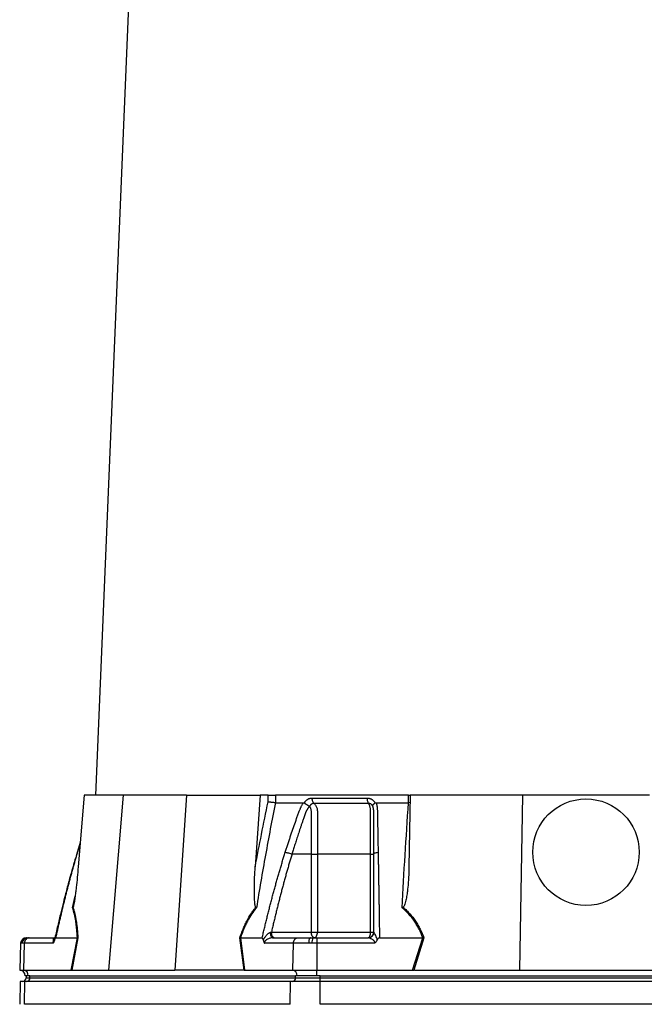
# Model space of a CAD drawing. Header units: millimetres. Extents: x 1183 to 1783, y 540 to 2623.
# Tile 5 of 10: x 1185 to 1514, y 1064 to 1581. Entities that reach past the tile are written whole.
import ezdxf

# ---------------------------------------------------------------- set-up
doc = ezdxf.new("R2010")
doc.units = ezdxf.units.MM

msp = doc.modelspace()

# ---------------------------------------------------------------- linework, layer by layer
at = {"color": 7, "linetype": 'Continuous', "lineweight": 25}
for p, q in [((1260.8, 2026.97), (1224.88, 1173.59)), ((1219.05, 1173.59), (1215.86, 1135.8)), ((1239.54, 1173.59), (1219.05, 1173.59)), ((1239.54, 1173.59), (1231.76, 1081.59)), ((1272.88, 1173.59), (1239.54, 1173.59)), ((1272.88, 1173.59), (1266.71, 1081.59)), ((1272.88, 1173.59), (1311.48, 1173.59)), ((1311.48, 1173.59), (1308.94, 1135.8)), ((1315.83, 1173.59), (1311.48, 1173.59)), ((1315.74, 1170.04), (1315.83, 1173.59)), ((1319.65, 1173.59), (1319.55, 1169.59)), ((1389.58, 1173.59), (1319.65, 1173.59)), ((1389.54, 1169.59), (1389.58, 1173.59)), ((1389.58, 1173.59), (1390.28, 1173.59)), ((1390.46, 1173.59), (1389.8, 1135.8)), ((1449.54, 1173.59), (1390.46, 1173.59)), ((1449.54, 1173.59), (1447.94, 1081.59)), ((1516.23, 1173.59), (1449.54, 1173.59)), ((1334.79, 1169.46), (1334.86, 1169.59)), ((1371.95, 1169.59), (1372.03, 1169.46)), ((1390.39, 1169.65), (1389.54, 1169.59)), ((1216.95, 1148.73), (1215.31, 1143.45)), ((1338.49, 1142.59), (1328.28, 1142.59)), ((1338.49, 1101.59), (1338.49, 1142.59)), ((1341.66, 1142.59), (1341.66, 1101.59)), ((1369.62, 1101.59), (1369.62, 1142.59)), ((1188.58, 1098.59), (1188.84, 1098.59)), ((1188.84, 1098.59), (1189.24, 1098.59)), ((1189.24, 1098.59), (1190.11, 1098.59)), ((1190.11, 1098.59), (1203.57, 1098.59)), ((1204.02, 1098.59), (1215.42, 1098.59)), ((1212.24, 1081.59), (1215.42, 1098.59)), ((1215.67, 1098.62), (1212.48, 1081.59)), ((1303.05, 1081.59), (1300.89, 1098.62)), ((1301.22, 1098.59), (1303.38, 1081.59)), ((1301.23, 1098.59), (1312.62, 1098.59)), ((1317.48, 1101.59), (1338.49, 1101.59)), ((1318.09, 1098.59), (1331.56, 1098.59)), ((1331.56, 1098.59), (1337.97, 1098.59)), ((1337.97, 1098.59), (1339.39, 1098.59)), ((1338.49, 1101.59), (1341.66, 1101.59)), ((1339.39, 1098.59), (1341.43, 1098.59)), ((1341.43, 1098.59), (1341.43, 1095.7)), ((1341.43, 1098.59), (1368.37, 1098.59)), ((1341.66, 1101.59), (1369.62, 1101.59)), ((1369.62, 1101.59), (1371.29, 1101.59)), ((1374.29, 1098.59), (1397.08, 1098.59)), ((1391.74, 1081.59), (1397.09, 1098.59)), ((1397.67, 1098.62), (1392.31, 1081.59)), ((1185.58, 1095.7), (1185.09, 1081.59)), ((1186.42, 1095.7), (1185.91, 1095.7)), ((1187.51, 1095.7), (1186.42, 1095.7)), ((1187.51, 1095.7), (1187.08, 1081.59)), ((1202.54, 1095.7), (1187.51, 1095.7)), ((1328.96, 1095.7), (1313.93, 1095.7)), ((1328.96, 1095.7), (1328.53, 1081.59)), ((1337.06, 1095.7), (1328.96, 1095.7)), ((1338.86, 1095.7), (1337.06, 1095.7)), ((1341.43, 1095.7), (1338.86, 1095.7)), ((1371.5, 1095.7), (1341.43, 1095.7)), ((1341.43, 1095.7), (1341.43, 1081.59)), ((1185.09, 1081.59), (1187.08, 1081.59)), ((1187.08, 1081.59), (1212.24, 1081.59)), ((1189.59, 1078.59), (1187.98, 1078.59)), ((1188.45, 1078.59), (1188.45, 1077.59)), ((1190.46, 1078.59), (1189.59, 1078.59)), ((1190.46, 1078.59), (1330.17, 1078.59)), ((1190.46, 1077.59), (1190.46, 1078.59)), ((1190.46, 1077.59), (1330.17, 1077.59)), ((1212.59, 1081.59), (1231.76, 1081.59)), ((1231.76, 1081.59), (1266.71, 1081.59)), ((1302.85, 1081.59), (1266.71, 1081.59)), ((1303.38, 1081.59), (1328.53, 1081.59)), ((1328.53, 1081.59), (1341.43, 1081.59)), ((1330.17, 1077.59), (1330.17, 1078.59)), ((1331.04, 1078.59), (1330.17, 1078.59)), ((1330.17, 1077.59), (1343.16, 1077.59)), ((1341.43, 1078.59), (1331.04, 1078.59)), ((1341.43, 1078.59), (1341.43, 1081.59)), ((1341.43, 1081.59), (1391.74, 1081.59)), ((1343.16, 1078.59), (1341.43, 1078.59)), ((1343.16, 1078.59), (1622.6, 1078.59)), ((1343.16, 1077.59), (1343.16, 1078.59)), ((1343.16, 1075.59), (1343.16, 1077.59)), ((1343.16, 1077.59), (1622.6, 1077.59)), ((1392.62, 1081.59), (1447.94, 1081.59)), ((1447.94, 1081.59), (1517.83, 1081.59)), ((1185.39, 1075.59), (1185.18, 1063.58)), ((1187.81, 1075.59), (1185.39, 1075.59)), ((1187.63, 1063.59), (1187.81, 1075.59)), ((1327.53, 1075.59), (1187.81, 1075.59)), ((1327.35, 1063.59), (1327.53, 1075.59)), ((1343.16, 1075.59), (1327.53, 1075.59)), ((1343.16, 1063.59), (1343.16, 1075.59)), ((1622.6, 1075.59), (1343.16, 1075.59)), ((1327.35, 1063.59), (1187.63, 1063.59)), ((1622.6, 1063.59), (1343.16, 1063.59))]:
    msp.add_line(p, q, dxfattribs=at)
at = {"color": 8, "linetype": 'Continuous', "lineweight": 25}
for p, q in [((1216.91, 1148.26), (1215.44, 1143.55)), ((1215.32, 1143.44), (1215.44, 1143.55)), ((1212.88, 1114.35), (1214.24, 1120.47)), ((1185.91, 1095.7), (1185.58, 1095.7)), ((1188.45, 1077.59), (1190.46, 1077.59))]:
    msp.add_line(p, q, dxfattribs=at)
at = {"color": 7, "linetype": 'Continuous', "lineweight": 25, "flags": 128}
for points in [[(1318.09, 1098.59), (1317.88, 1098.65), (1317.69, 1098.81), (1317.5, 1099.07), (1317.34, 1099.43), (1317.21, 1099.86), (1317.1, 1100.36), (1317.04, 1100.9), (1317.01, 1101.47)], [(1337.97, 1098.59), (1337.8, 1098.54), (1337.63, 1098.37), (1337.47, 1098.11), (1337.34, 1097.75), (1337.22, 1097.31), (1337.14, 1096.81), (1337.08, 1096.27), (1337.06, 1095.7)], [(1339.99, 1098.59), (1339.7, 1098.65), (1339.42, 1098.82), (1339.16, 1099.1), (1338.93, 1099.47), (1338.75, 1099.93), (1338.61, 1100.44), (1338.52, 1101.01), (1338.49, 1101.59)], [(1339.99, 1098.59), (1340.32, 1098.65), (1340.63, 1098.82), (1340.92, 1099.1), (1341.17, 1099.47), (1341.38, 1099.93), (1341.53, 1100.44), (1341.62, 1101.01), (1341.66, 1101.59)], [(1368.29, 1098.59), (1368.55, 1098.65), (1368.8, 1098.82), (1369.03, 1099.1), (1369.23, 1099.47), (1369.4, 1099.93), (1369.52, 1100.44), (1369.6, 1101.01), (1369.62, 1101.59)]]:
    msp.add_lwpolyline(points, dxfattribs=at)
at = {"color": 7, "linetype": 'Continuous', "lineweight": 25}
msp.add_circle((1482.88, 1143.59), 28, dxfattribs=at)
for centre, radius, start, end in [((1188.58, 1095.59), 3, 90, 178), ((1188.87, 1095.63), 2.96, 90.6444, 178.6904), ((1189.33, 1095.69), 2.91, 91.7006, 179.756), ((1343.26, 1096.38), 4.46, 150.2283, 188.7898), ((1368.35, 1101.57), 2.98, 270.3276, 358.0291), ((1184.98, 1078.59), 3, 0, 88), ((1186.45, 1077.59), 2, 270, 0), ((1186.76, 1078.77), 2.84, 356.3893, 83.4229), ((1188.58, 1077.47), 1.88, 274.4019, 3.8113), ((1328.3, 1077.47), 1.88, 274.4019, 3.8113), ((1328.21, 1078.77), 2.84, 356.3893, 83.4229)]:
    msp.add_arc(centre, radius, start, end, dxfattribs=at)
for centre, major_axis, ratio, start_param, end_param in [((1211.82, 1078.59), (5.92, 0.52), 0.499165, 1.397246, 1.415452), ((1303.61, 1078.59), (11.1, -0.22), 0.269565, 1.627237, 1.645443), ((1391.09, 1078.59), (17.02, 0.28), 0.175535, 1.477584, 1.49579)]:
    msp.add_ellipse(centre, major_axis=major_axis, ratio=ratio, start_param=start_param, end_param=end_param, dxfattribs=at)
for points, knots in [([(1315.83, 1173.59), (1316.1, 1173.59), (1316.4, 1173.59), (1317.05, 1173.59), (1317.39, 1173.59), (1317.91, 1173.59), (1318.08, 1173.59), (1318.42, 1173.59), (1318.59, 1173.59), (1319.08, 1173.59), (1319.38, 1173.59), (1319.65, 1173.59)], [0, 0, 0, 0, 0.25, 0.25, 0.5, 0.5, 0.625, 0.625, 0.75, 0.75, 1, 1, 1, 1]), ([(1334.86, 1169.59), (1334.9, 1169.66), (1334.98, 1169.79), (1335.1, 1169.99), (1335.23, 1170.17), (1335.37, 1170.35), (1335.51, 1170.52), (1335.66, 1170.68), (1335.81, 1170.83), (1335.97, 1170.97), (1336.14, 1171.11), (1336.31, 1171.24), (1336.49, 1171.36), (1336.67, 1171.47), (1336.91, 1171.61), (1337.22, 1171.76), (1337.6, 1171.9), (1337.99, 1171.99), (1338.39, 1172.05), (1338.65, 1172.06), (1338.79, 1172.06)], [0, 0, 0, 0, 0.0442489, 0.088103, 0.1316437, 0.1749545, 0.21812, 0.2612256, 0.3043574, 0.347601, 0.3910414, 0.4347626, 0.4788469, 0.5233746, 0.5684236, 0.6548026, 0.7405374, 0.8262412, 0.9125282, 1, 1, 1, 1]), ([(1338.79, 1172.06), (1338.78, 1171.78), (1338.8, 1171.49), (1338.88, 1170.9), (1338.95, 1170.61), (1339.14, 1170.09), (1339.25, 1169.86), (1339.51, 1169.47), (1339.65, 1169.31), (1339.79, 1169.2)], [0, 0, 0, 0, 0.25, 0.25, 0.5, 0.5, 0.75, 0.75, 1, 1, 1, 1]), ([(1367.77, 1172.06), (1367.76, 1171.78), (1367.78, 1171.49), (1367.84, 1170.9), (1367.9, 1170.61), (1368.05, 1170.09), (1368.14, 1169.86), (1368.34, 1169.47), (1368.46, 1169.31), (1368.57, 1169.2)], [0, 0, 0, 0, 0.25, 0.25, 0.5, 0.5, 0.75, 0.75, 1, 1, 1, 1]), ([(1367.77, 1172.06), (1367.84, 1172.06), (1367.99, 1172.06), (1368.2, 1172.05), (1368.41, 1172.02), (1368.62, 1171.99), (1368.83, 1171.94), (1369.04, 1171.89), (1369.24, 1171.83), (1369.44, 1171.75), (1369.64, 1171.67), (1369.9, 1171.55), (1370.21, 1171.38), (1370.56, 1171.15), (1370.88, 1170.9), (1371.18, 1170.61), (1371.46, 1170.3), (1371.72, 1169.96), (1371.87, 1169.72), (1371.95, 1169.59)], [0, 0, 0, 0, 0.043919, 0.087472, 0.13073, 0.173768, 0.216664, 0.259492, 0.30233, 0.345255, 0.388344, 0.431671, 0.51489, 0.596546, 0.677156, 0.757259, 0.837405, 0.91814, 1, 1, 1, 1]), ([(1319.56, 1169.59), (1317.73, 1160.44), (1316, 1151.26), (1312.68, 1132.85), (1311.11, 1123.61), (1309.6, 1114.35)], [0, 0, 0, 0, 0.5, 0.5, 1, 1, 1, 1]), ([(1319.55, 1169.59), (1319.27, 1169.6), (1318.97, 1169.62), (1318.32, 1169.68), (1317.98, 1169.71), (1317.46, 1169.77), (1317.29, 1169.79), (1316.95, 1169.84), (1316.78, 1169.86), (1316.46, 1169.91), (1316.31, 1169.94), (1316.01, 1169.99), (1315.87, 1170.02), (1315.74, 1170.04)], [0, 0, 0, 0, 0.25, 0.25, 0.5, 0.5, 0.625, 0.625, 0.75, 0.75, 0.875, 0.875, 1, 1, 1, 1]), ([(1324.75, 1143.55), (1324.97, 1144.24), (1325.4, 1145.61), (1326.06, 1147.66), (1326.73, 1149.7), (1327.4, 1151.72), (1328.29, 1154.34), (1329.39, 1157.54), (1330.51, 1160.7), (1331.42, 1163.21), (1331.97, 1164.7), (1332.37, 1165.76), (1332.61, 1166.36), (1332.82, 1166.87), (1333.06, 1167.38), (1333.32, 1167.91), (1333.64, 1168.48), (1333.99, 1169.04), (1334.24, 1169.41), (1334.36, 1169.59)], [0, 0, 0, 0, 0.0777766, 0.1551997, 0.2322716, 0.3089948, 0.3853718, 0.5305262, 0.6744738, 0.7474235, 0.8196146, 0.8463831, 0.8697605, 0.889755, 0.9063828, 0.929523, 0.9527995, 0.9762724, 1, 1, 1, 1]), ([(1337.42, 1167.57), (1337.36, 1167.5), (1337.23, 1167.36), (1337.05, 1167.14), (1336.87, 1166.92), (1336.7, 1166.7), (1336.55, 1166.48), (1336.4, 1166.26), (1336.26, 1166.04), (1336.12, 1165.83), (1336, 1165.61), (1335.88, 1165.4), (1335.78, 1165.19), (1335.68, 1164.99), (1335.57, 1164.74), (1335.45, 1164.45), (1335.32, 1164.12), (1335.2, 1163.78), (1335.08, 1163.45), (1335, 1163.17), (1334.92, 1162.93), (1334.83, 1162.7), (1334.72, 1162.39), (1334.59, 1162), (1334.29, 1161.17), (1333.87, 1159.92), (1333.32, 1158.32), (1332.8, 1156.78), (1332.13, 1154.79), (1331.35, 1152.41), (1330.46, 1149.67), (1329.66, 1147.13), (1328.94, 1144.79), (1328.49, 1143.3), (1328.28, 1142.59)], [0, 0, 0, 0, 0.010662, 0.021198, 0.031594, 0.041839, 0.051919, 0.061821, 0.071533, 0.08104, 0.09033, 0.099392, 0.108213, 0.116783, 0.125091, 0.138719, 0.152205, 0.165558, 0.178786, 0.1919, 0.198167, 0.207477, 0.219813, 0.235151, 0.25346, 0.319418, 0.382864, 0.443812, 0.502275, 0.618272, 0.726011, 0.825493, 0.916782, 1, 1, 1, 1]), ([(1334.36, 1169.59), (1334.39, 1169.59), (1334.46, 1169.59), (1334.55, 1169.57), (1334.63, 1169.55), (1334.71, 1169.51), (1334.76, 1169.47), (1334.79, 1169.46)], [0, 0, 0, 0, 0.212576, 0.416535, 0.614103, 0.807726, 1, 1, 1, 1]), ([(1334.79, 1169.46), (1334.83, 1169.43), (1334.9, 1169.37), (1335.03, 1169.28), (1335.15, 1169.2), (1335.27, 1169.11), (1335.4, 1169.03), (1335.52, 1168.94), (1335.64, 1168.87), (1335.76, 1168.79), (1335.94, 1168.67), (1336.18, 1168.53), (1336.47, 1168.36), (1336.72, 1168.21), (1336.95, 1168.09), (1337.13, 1167.99), (1337.28, 1167.9), (1337.4, 1167.83), (1337.48, 1167.76), (1337.52, 1167.71), (1337.54, 1167.69)], [0, 0, 0, 0, 0.0486522, 0.0964893, 0.1433903, 0.189242, 0.2339407, 0.2773919, 0.3195116, 0.3602249, 0.3994652, 0.5061737, 0.6030824, 0.689684, 0.7658152, 0.8315822, 0.8872965, 0.9334411, 0.9706863, 1, 1, 1, 1]), ([(1339.79, 1169.2), (1339.74, 1169.2), (1339.65, 1169.21), (1339.5, 1169.19), (1339.36, 1169.17), (1339.22, 1169.14), (1339.07, 1169.1), (1338.94, 1169.06), (1338.8, 1169), (1338.6, 1168.89), (1338.35, 1168.73), (1338.09, 1168.49), (1337.89, 1168.25), (1337.74, 1168.04), (1337.63, 1167.85), (1337.58, 1167.73), (1337.56, 1167.68)], [0, 0, 0, 0, 0.053313, 0.106595, 0.159871, 0.213166, 0.266505, 0.319913, 0.373415, 0.427036, 0.56447, 0.685213, 0.789238, 0.876442, 0.946711, 1, 1, 1, 1]), ([(1338.49, 1142.59), (1338.49, 1146.82), (1338.49, 1151.05), (1338.49, 1157.4), (1338.49, 1160.04), (1338.49, 1162.95), (1338.49, 1163.87), (1338.49, 1164.27), (1338.49, 1164.53), (1338.49, 1164.66), (1338.49, 1165.06), (1338.47, 1165.32), (1338.4, 1165.84), (1338.34, 1166.08), (1338.2, 1166.56), (1338.11, 1166.78), (1337.93, 1167.08), (1337.87, 1167.18), (1337.73, 1167.35), (1337.65, 1167.43), (1337.56, 1167.49)], [0, 0, 0, 0, 0.5, 0.5, 0.75, 0.8125, 0.84375, 0.859375, 0.859375, 0.875, 0.875, 0.90625, 0.90625, 0.9375, 0.9375, 0.96875, 0.96875, 0.984375, 0.984375, 1, 1, 1, 1]), ([(1368.57, 1169.2), (1367.42, 1169.2), (1364.96, 1169.2), (1361.43, 1169.2), (1357.72, 1169.2), (1355.22, 1169.2), (1352.62, 1169.2), (1350.14, 1169.2), (1346.54, 1169.2), (1343.17, 1169.2), (1340.87, 1169.2), (1339.79, 1169.2)], [0.7589111, 0.7589111, 0.7589111, 0.7589111, 0.7820302, 0.8131687, 0.8443073, 0.8754458, 0.8754458, 0.9065844, 0.9377229, 0.9688615, 0.9919807, 0.9919807, 0.9919807, 0.9919807]), ([(1339.79, 1169.2), (1339.97, 1169.09), (1340.13, 1168.95), (1340.44, 1168.64), (1340.58, 1168.46), (1340.85, 1168.06), (1340.97, 1167.84), (1341.18, 1167.38), (1341.27, 1167.14), (1341.43, 1166.62), (1341.49, 1166.35), (1341.59, 1165.79), (1341.62, 1165.51), (1341.65, 1165.08), (1341.65, 1164.94), (1341.65, 1164.65), (1341.65, 1164.5), (1341.65, 1164.07), (1341.65, 1161.45), (1341.65, 1158.84), (1341.65, 1151.88), (1341.65, 1147.24), (1341.66, 1142.59)], [0, 0, 0, 0, 0.03125, 0.03125, 0.0625, 0.0625, 0.09375, 0.09375, 0.125, 0.125, 0.15625, 0.15625, 0.1875, 0.1875, 0.203125, 0.203125, 0.21875, 0.21875, 0.25, 0.5, 0.5, 1, 1, 1, 1]), ([(1370.79, 1167.69), (1370.77, 1167.72), (1370.74, 1167.8), (1370.67, 1167.93), (1370.58, 1168.08), (1370.47, 1168.25), (1370.33, 1168.42), (1370.16, 1168.6), (1369.95, 1168.78), (1369.7, 1168.93), (1369.43, 1169.06), (1369.15, 1169.15), (1368.86, 1169.2), (1368.67, 1169.2), (1368.57, 1169.2)], [0, 0, 0, 0, 0.038504, 0.086514, 0.144034, 0.211029, 0.287449, 0.37325, 0.468405, 0.572922, 0.680036, 0.786786, 0.893373, 1, 1, 1, 1]), ([(1369.62, 1142.59), (1369.62, 1147.24), (1369.62, 1151.88), (1369.62, 1158.84), (1369.62, 1161.45), (1369.62, 1164.07), (1369.62, 1164.5), (1369.62, 1164.65), (1369.62, 1164.94), (1369.62, 1165.08), (1369.6, 1165.51), (1369.58, 1165.79), (1369.52, 1166.35), (1369.48, 1166.62), (1369.39, 1167.14), (1369.33, 1167.38), (1369.21, 1167.84), (1369.14, 1168.06), (1368.99, 1168.46), (1368.91, 1168.64), (1368.74, 1168.95), (1368.66, 1169.09), (1368.57, 1169.2)], [0, 0, 0, 0, 0.5, 0.5, 0.75, 0.78125, 0.78125, 0.796875, 0.796875, 0.8125, 0.8125, 0.84375, 0.84375, 0.875, 0.875, 0.90625, 0.90625, 0.9375, 0.9375, 0.96875, 0.96875, 1, 1, 1, 1]), ([(1370.79, 1167.69), (1370.78, 1167.71), (1370.77, 1167.73), (1370.76, 1167.77), (1370.75, 1167.82), (1370.74, 1167.86), (1370.74, 1167.91), (1370.73, 1167.96), (1370.74, 1168.02), (1370.75, 1168.09), (1370.77, 1168.16), (1370.81, 1168.24), (1370.85, 1168.33), (1370.92, 1168.43), (1370.99, 1168.54), (1371.09, 1168.67), (1371.22, 1168.81), (1371.38, 1168.96), (1371.57, 1169.12), (1371.78, 1169.29), (1371.95, 1169.4), (1372.03, 1169.46)], [0, 0, 0, 0, 0.017248, 0.037456, 0.060913, 0.087838, 0.118407, 0.152763, 0.191026, 0.233291, 0.279627, 0.330072, 0.384627, 0.443251, 0.505852, 0.572276, 0.648655, 0.730209, 0.816408, 0.906598, 1, 1, 1, 1]), ([(1371.29, 1142.59), (1371.29, 1143.82), (1371.29, 1146.45), (1371.29, 1150.68), (1371.29, 1154.17), (1371.29, 1156.77), (1371.29, 1158.31), (1371.29, 1159.92), (1371.29, 1161.18), (1371.29, 1162.09), (1371.29, 1162.63), (1371.29, 1163.16), (1371.29, 1163.7), (1371.29, 1164.23), (1371.29, 1164.66), (1371.28, 1164.99), (1371.28, 1165.22), (1371.26, 1165.45), (1371.24, 1165.7), (1371.21, 1165.95), (1371.17, 1166.21), (1371.13, 1166.48), (1371.07, 1166.75), (1371, 1167.02), (1370.93, 1167.3), (1370.87, 1167.48), (1370.83, 1167.57)], [0, 0, 0, 0, 0.143085, 0.308796, 0.497427, 0.555835, 0.616742, 0.680167, 0.746121, 0.767405, 0.788723, 0.810074, 0.831456, 0.852865, 0.874301, 0.883002, 0.892336, 0.902282, 0.912815, 0.923904, 0.935514, 0.947608, 0.960145, 0.973084, 0.986383, 1, 1, 1, 1]), ([(1372.03, 1169.46), (1372.05, 1169.47), (1372.1, 1169.5), (1372.17, 1169.53), (1372.25, 1169.56), (1372.33, 1169.58), (1372.41, 1169.59), (1372.47, 1169.59), (1372.5, 1169.59)], [0, 0, 0, 0, 0.160202, 0.321039, 0.484027, 0.650625, 0.822199, 1, 1, 1, 1]), ([(1372.5, 1169.59), (1372.54, 1169.49), (1372.61, 1169.28), (1372.7, 1168.97), (1372.79, 1168.65), (1372.87, 1168.33), (1372.94, 1168.01), (1373, 1167.69), (1373.05, 1167.36), (1373.09, 1167.04), (1373.13, 1166.62), (1373.16, 1166.03), (1373.18, 1165.18), (1373.2, 1164.12), (1373.22, 1162.91), (1373.26, 1160.9), (1373.31, 1158.07), (1373.38, 1154.47), (1373.44, 1150.86), (1373.51, 1147.22), (1373.55, 1144.78), (1373.57, 1143.55)], [0, 0, 0, 0, 0.013423, 0.026738, 0.039956, 0.053088, 0.066144, 0.079134, 0.09207, 0.104963, 0.117824, 0.141662, 0.172831, 0.217057, 0.263491, 0.312127, 0.449156, 0.58733, 0.723761, 0.861313, 1, 1, 1, 1]), ([(1386.17, 1114.35), (1386.68, 1123.61), (1387.21, 1132.85), (1388.33, 1151.26), (1388.92, 1160.44), (1389.53, 1169.59)], [0, 0, 0, 0, 0.5, 0.5, 1, 1, 1, 1]), ([(1215.31, 1143.45), (1214.79, 1141.72), (1213.85, 1138.58), (1212.64, 1134.36), (1211.74, 1131.12), (1211.1, 1128.81), (1210.59, 1126.93), (1209.99, 1124.68), (1209.13, 1121.4), (1207.97, 1116.9), (1206.58, 1111.25), (1205.02, 1104.71), (1203.96, 1100.04), (1203.42, 1097.63)], [0, 0, 0, 0, 0.114972, 0.208015, 0.279155, 0.328402, 0.359854, 0.402611, 0.476353, 0.574573, 0.69727, 0.844439, 1, 1, 1, 1]), ([(1215.44, 1143.55), (1215.24, 1142.88), (1214.85, 1141.54), (1214.26, 1139.52), (1213.68, 1137.48), (1213.1, 1135.43), (1212.53, 1133.37), (1211.96, 1131.29), (1211.4, 1129.21), (1210.84, 1127.1), (1210.28, 1124.99), (1209.74, 1122.86), (1209.19, 1120.72), (1208.66, 1118.57), (1208.12, 1116.4), (1207.59, 1114.22), (1207.07, 1112.02), (1206.55, 1109.82), (1206.04, 1107.6), (1205.53, 1105.37), (1205.02, 1103.12), (1204.52, 1100.86), (1204.19, 1099.35), (1204.02, 1098.59)], [0, 0, 0, 0, 0.045336, 0.090894, 0.136674, 0.182678, 0.228907, 0.275362, 0.322044, 0.368954, 0.416093, 0.463462, 0.511063, 0.558896, 0.606962, 0.655262, 0.703798, 0.752569, 0.801578, 0.850824, 0.900309, 0.950034, 1, 1, 1, 1]), ([(1312.62, 1098.59), (1312.81, 1099.43), (1313.2, 1101.1), (1313.79, 1103.59), (1314.39, 1106.07), (1314.99, 1108.53), (1315.6, 1110.98), (1316.21, 1113.41), (1316.83, 1115.82), (1317.46, 1118.22), (1318.09, 1120.61), (1318.73, 1122.97), (1319.37, 1125.32), (1320.02, 1127.66), (1320.68, 1129.98), (1321.34, 1132.28), (1322.01, 1134.56), (1322.69, 1136.83), (1323.37, 1139.09), (1324.05, 1141.33), (1324.52, 1142.81), (1324.75, 1143.55)], [0, 0, 0, 0, 0.055211, 0.110128, 0.164753, 0.219086, 0.273129, 0.326884, 0.38035, 0.43353, 0.486425, 0.539036, 0.591365, 0.643413, 0.695181, 0.746671, 0.797884, 0.848822, 0.899487, 0.949879, 1, 1, 1, 1]), ([(1328.28, 1142.59), (1328.06, 1141.88), (1327.63, 1140.46), (1327, 1138.31), (1326.37, 1136.14), (1325.74, 1133.96), (1325.12, 1131.76), (1324.51, 1129.54), (1323.9, 1127.3), (1323.29, 1125.05), (1322.69, 1122.78), (1322.09, 1120.5), (1321.5, 1118.19), (1320.91, 1115.87), (1320.33, 1113.54), (1319.75, 1111.18), (1319.17, 1108.81), (1318.61, 1106.42), (1318.04, 1104.01), (1317.67, 1102.4), (1317.48, 1101.59)], [0, 0, 0, 0, 0.0526354, 0.1056085, 0.1589205, 0.2125726, 0.2665659, 0.3209015, 0.3755805, 0.4306039, 0.4859727, 0.541688, 0.5977508, 0.6541621, 0.7109228, 0.7680338, 0.8254962, 0.8833107, 0.9414784, 1, 1, 1, 1]), ([(1324.75, 1143.55), (1324.96, 1143.53), (1325.22, 1143.49), (1325.79, 1143.37), (1326.11, 1143.29), (1326.77, 1143.11), (1327.11, 1143.01), (1327.73, 1142.8), (1328.02, 1142.69), (1328.28, 1142.59)], [0, 0, 0, 0, 0.25, 0.25, 0.5, 0.5, 0.75, 0.75, 1, 1, 1, 1]), ([(1338.49, 1142.59), (1338.98, 1142.59), (1339.53, 1142.59), (1340.64, 1142.59), (1341.19, 1142.59), (1341.66, 1142.59)], [0, 0, 0, 0, 0.5, 0.5, 1, 1, 1, 1]), ([(1369.62, 1142.59), (1370.12, 1142.59), (1370.55, 1142.59), (1371.13, 1142.59), (1371.29, 1142.59), (1371.29, 1142.59)], [0, 0, 0, 0, 0.5, 0.5, 1, 1, 1, 1]), ([(1371.29, 1142.59), (1371.29, 1142.69), (1371.34, 1142.8), (1371.55, 1143.01), (1371.72, 1143.11), (1372.14, 1143.29), (1372.4, 1143.37), (1372.97, 1143.49), (1373.27, 1143.53), (1373.57, 1143.55)], [0, 0, 0, 0, 0.25, 0.25, 0.5, 0.5, 0.75, 0.75, 1, 1, 1, 1]), ([(1371.29, 1101.59), (1371.29, 1102.45), (1371.29, 1104.15), (1371.29, 1106.7), (1371.29, 1109.23), (1371.29, 1111.74), (1371.29, 1114.22), (1371.29, 1116.69), (1371.29, 1119.14), (1371.29, 1121.57), (1371.29, 1123.99), (1371.29, 1126.38), (1371.29, 1128.75), (1371.29, 1131.11), (1371.29, 1133.44), (1371.29, 1135.76), (1371.29, 1138.05), (1371.29, 1140.33), (1371.29, 1141.84), (1371.29, 1142.59)], [0, 0, 0, 0, 0.061953, 0.123509, 0.18467, 0.245435, 0.305808, 0.365787, 0.425376, 0.484574, 0.543383, 0.601804, 0.659839, 0.717488, 0.774754, 0.831636, 0.888137, 0.944258, 1, 1, 1, 1]), ([(1373.57, 1143.55), (1373.59, 1142.88), (1373.61, 1141.54), (1373.64, 1139.52), (1373.68, 1137.48), (1373.71, 1135.43), (1373.75, 1133.37), (1373.78, 1131.29), (1373.82, 1129.21), (1373.85, 1127.1), (1373.89, 1124.99), (1373.92, 1122.86), (1373.96, 1120.72), (1373.99, 1118.57), (1374.03, 1116.4), (1374.06, 1114.22), (1374.09, 1112.02), (1374.13, 1109.82), (1374.16, 1107.6), (1374.19, 1105.37), (1374.23, 1103.12), (1374.26, 1100.86), (1374.28, 1099.35), (1374.29, 1098.59)], [0, 0, 0, 0, 0.045336, 0.090894, 0.136674, 0.182678, 0.228907, 0.275362, 0.322044, 0.368954, 0.416093, 0.463462, 0.511063, 0.558896, 0.606962, 0.655262, 0.703798, 0.752569, 0.801578, 0.850824, 0.900309, 0.950034, 1, 1, 1, 1]), ([(1215.86, 1135.8), (1215.71, 1134), (1215.54, 1132.19), (1215.19, 1128.59), (1215, 1126.79), (1214.69, 1124.09), (1214.59, 1123.2), (1214.36, 1121.41), (1214.25, 1120.51), (1214.06, 1119.18), (1213.99, 1118.74), (1213.86, 1117.85), (1213.79, 1117.41), (1213.63, 1116.54), (1213.55, 1116.11), (1213.41, 1115.48), (1213.36, 1115.27), (1213.28, 1114.99), (1213.25, 1114.89), (1213.19, 1114.72), (1213.15, 1114.64), (1213.11, 1114.59)], [0, 0, 0, 0, 0.25, 0.25, 0.5, 0.5, 0.625, 0.625, 0.75, 0.75, 0.8125, 0.8125, 0.875, 0.875, 0.9375, 0.9375, 0.96875, 0.96875, 0.984375, 0.984375, 1, 1, 1, 1]), ([(1309.33, 1114.59), (1309.26, 1114.64), (1309.21, 1114.72), (1309.13, 1114.89), (1309.09, 1114.99), (1309, 1115.28), (1308.96, 1115.49), (1308.84, 1116.12), (1308.78, 1116.55), (1308.69, 1117.42), (1308.66, 1117.86), (1308.6, 1118.75), (1308.58, 1119.19), (1308.53, 1120.53), (1308.51, 1121.42), (1308.49, 1123.21), (1308.49, 1124.1), (1308.53, 1126.79), (1308.58, 1128.59), (1308.72, 1132.19), (1308.82, 1134), (1308.94, 1135.8)], [0, 0, 0, 0, 0.015625, 0.015625, 0.03125, 0.03125, 0.0625, 0.0625, 0.125, 0.125, 0.1875, 0.1875, 0.25, 0.25, 0.375, 0.375, 0.5, 0.5, 0.75, 0.75, 1, 1, 1, 1]), ([(1389.8, 1135.8), (1389.77, 1134), (1389.7, 1132.19), (1389.5, 1128.59), (1389.36, 1126.79), (1389.08, 1124.09), (1388.98, 1123.2), (1388.74, 1121.41), (1388.6, 1120.51), (1388.36, 1119.18), (1388.27, 1118.74), (1388.08, 1117.85), (1387.98, 1117.41), (1387.73, 1116.54), (1387.6, 1116.11), (1387.34, 1115.48), (1387.24, 1115.27), (1387.07, 1114.99), (1387, 1114.89), (1386.86, 1114.72), (1386.77, 1114.64), (1386.67, 1114.59)], [0, 0, 0, 0, 0.25, 0.25, 0.5, 0.5, 0.625, 0.625, 0.75, 0.75, 0.8125, 0.8125, 0.875, 0.875, 0.9375, 0.9375, 0.96875, 0.96875, 0.984375, 0.984375, 1, 1, 1, 1]), ([(1215.42, 1098.59), (1215.34, 1100.12), (1215.23, 1101.62), (1215.03, 1103.8), (1214.95, 1104.52), (1214.78, 1105.93), (1214.69, 1106.62), (1214.38, 1108.63), (1214.14, 1109.9), (1213.57, 1112.26), (1213.25, 1113.35), (1212.88, 1114.35)], [0, 0, 0, 0, 0.25, 0.25, 0.375, 0.375, 0.5, 0.5, 0.75, 0.75, 1, 1, 1, 1]), ([(1213.11, 1114.59), (1213.29, 1114.08), (1213.46, 1113.54), (1213.79, 1112.42), (1213.94, 1111.84), (1214.37, 1110.02), (1214.61, 1108.73), (1214.92, 1106.7), (1215.02, 1106), (1215.19, 1104.58), (1215.27, 1103.86), (1215.48, 1101.66), (1215.59, 1100.15), (1215.67, 1098.62)], [0, 0, 0, 0, 0.125, 0.125, 0.25, 0.25, 0.5, 0.5, 0.625, 0.625, 0.75, 0.75, 1, 1, 1, 1]), ([(1300.89, 1098.62), (1301.39, 1100.15), (1301.94, 1101.66), (1302.83, 1103.86), (1303.14, 1104.58), (1303.79, 1106), (1304.13, 1106.7), (1305.18, 1108.73), (1305.93, 1110.02), (1307.14, 1111.84), (1307.56, 1112.42), (1308.42, 1113.54), (1308.87, 1114.08), (1309.33, 1114.59)], [0, 0, 0, 0, 0.25, 0.25, 0.375, 0.375, 0.5, 0.5, 0.75, 0.75, 0.875, 0.875, 1, 1, 1, 1]), ([(1309.6, 1114.35), (1308.68, 1113.35), (1307.83, 1112.26), (1306.23, 1109.9), (1305.49, 1108.63), (1304.45, 1106.62), (1304.11, 1105.93), (1303.47, 1104.52), (1303.16, 1103.8), (1302.27, 1101.62), (1301.73, 1100.12), (1301.23, 1098.59)], [0, 0, 0, 0, 0.25, 0.25, 0.5, 0.5, 0.625, 0.625, 0.75, 0.75, 1, 1, 1, 1]), ([(1397.08, 1098.59), (1396.49, 1100.12), (1395.85, 1101.62), (1394.75, 1103.8), (1394.37, 1104.52), (1393.55, 1105.93), (1393.12, 1106.62), (1391.77, 1108.63), (1390.79, 1109.9), (1388.63, 1112.26), (1387.45, 1113.35), (1386.17, 1114.35)], [0, 0, 0, 0, 0.25, 0.25, 0.375, 0.375, 0.5, 0.5, 0.75, 0.75, 1, 1, 1, 1]), ([(1386.67, 1114.59), (1387.31, 1114.08), (1387.92, 1113.54), (1389.11, 1112.42), (1389.68, 1111.84), (1391.32, 1110.02), (1392.32, 1108.73), (1393.68, 1106.7), (1394.11, 1106), (1394.93, 1104.58), (1395.31, 1103.86), (1396.42, 1101.66), (1397.08, 1100.15), (1397.67, 1098.62)], [0, 0, 0, 0, 0.125, 0.125, 0.25, 0.25, 0.5, 0.5, 0.625, 0.625, 0.75, 0.75, 1, 1, 1, 1]), ([(1190.11, 1098.59), (1189.8, 1098.59), (1189.48, 1098.53), (1188.85, 1098.25), (1188.55, 1098.03), (1188.05, 1097.47), (1187.85, 1097.13), (1187.58, 1096.42), (1187.52, 1096.04), (1187.51, 1095.7)], [0, 0, 0, 0, 0.25, 0.25, 0.5, 0.5, 0.75, 0.75, 1, 1, 1, 1]), ([(1202.54, 1095.7), (1202.58, 1095.8), (1202.63, 1095.9), (1202.71, 1096.13), (1202.74, 1096.25), (1202.79, 1096.5), (1202.81, 1096.61), (1202.82, 1096.82), (1202.82, 1096.91), (1202.81, 1097.16), (1202.8, 1097.31), (1202.78, 1097.56), (1202.78, 1097.68), (1202.79, 1098.01), (1202.83, 1098.19), (1202.99, 1098.41), (1203.07, 1098.47), (1203.22, 1098.54), (1203.28, 1098.56), (1203.41, 1098.59), (1203.49, 1098.59), (1203.57, 1098.59)], [0, 0, 0, 0, 0.0625, 0.0625, 0.125, 0.125, 0.1875, 0.1875, 0.25, 0.25, 0.375, 0.375, 0.5, 0.5, 0.75, 0.75, 0.875, 0.875, 0.9375, 0.9375, 1, 1, 1, 1]), ([(1204.02, 1098.59), (1203.94, 1098.59), (1203.86, 1098.52), (1203.71, 1098.32), (1203.65, 1098.19), (1203.54, 1097.92), (1203.49, 1097.78), (1203.4, 1097.49), (1203.36, 1097.34), (1203.32, 1097.18)], [0, 0, 0, 0, 0.25, 0.25, 0.5, 0.5, 0.75, 0.75, 1, 1, 1, 1]), ([(1203.48, 1097.9), (1203.45, 1097.74), (1203.39, 1097.51), (1203.34, 1097.27), (1203.32, 1097.18)], [0, 0, 0, 0, 0.669178, 1, 1, 1, 1]), ([(1313.23, 1097.18), (1313.18, 1097.49), (1313.11, 1097.79), (1312.97, 1098.19), (1312.92, 1098.31), (1312.82, 1098.46), (1312.79, 1098.51), (1312.71, 1098.57), (1312.67, 1098.59), (1312.63, 1098.59)], [0, 0, 0, 0, 0.5, 0.5, 0.75, 0.75, 0.875, 0.875, 1, 1, 1, 1]), ([(1313.23, 1097.18), (1313.4, 1097.65), (1313.62, 1098.1), (1314.12, 1098.95), (1314.4, 1099.35), (1315.02, 1100.11), (1315.37, 1100.47), (1315.94, 1100.93), (1316.14, 1101.08), (1316.56, 1101.32), (1316.78, 1101.42), (1317.01, 1101.47)], [0, 0, 0, 0, 0.25, 0.25, 0.5, 0.5, 0.75, 0.75, 0.875, 0.875, 1, 1, 1, 1]), ([(1318.09, 1098.59), (1318.08, 1098.59), (1318.07, 1098.59), (1318.06, 1098.59), (1318.03, 1098.59), (1317.98, 1098.59), (1317.93, 1098.59), (1317.84, 1098.58), (1317.78, 1098.58), (1317.59, 1098.56), (1317.47, 1098.54), (1317.1, 1098.47), (1316.86, 1098.41), (1316.17, 1098.19), (1315.74, 1098.01), (1315.14, 1097.68), (1314.96, 1097.57), (1314.59, 1097.31), (1314.41, 1097.16), (1314.18, 1096.91), (1314.1, 1096.82), (1313.97, 1096.61), (1313.91, 1096.5), (1313.84, 1096.25), (1313.84, 1096.13), (1313.86, 1095.9), (1313.89, 1095.79), (1313.93, 1095.7)], [0, 0, 0, 0, 0.003906, 0.003906, 0.007813, 0.015625, 0.03125, 0.03125, 0.0625, 0.0625, 0.125, 0.125, 0.25, 0.25, 0.5, 0.5, 0.625, 0.625, 0.75, 0.75, 0.8125, 0.8125, 0.875, 0.875, 0.9375, 0.9375, 1, 1, 1, 1]), ([(1318.98, 1098.59), (1318.79, 1098.59), (1318.59, 1098.67), (1318.23, 1098.97), (1318.06, 1099.19), (1317.78, 1099.75), (1317.67, 1100.08), (1317.52, 1100.81), (1317.48, 1101.2), (1317.48, 1101.59)], [0, 0, 0, 0, 0.25, 0.25, 0.5, 0.5, 0.75, 0.75, 1, 1, 1, 1]), ([(1328.96, 1095.7), (1328.97, 1096.04), (1329.03, 1096.42), (1329.3, 1097.13), (1329.5, 1097.47), (1330, 1098.03), (1330.3, 1098.25), (1330.93, 1098.53), (1331.26, 1098.59), (1331.56, 1098.59)], [0, 0, 0, 0, 0.25, 0.25, 0.5, 0.5, 0.75, 0.75, 1, 1, 1, 1]), ([(1368.29, 1098.59), (1368.68, 1098.59), (1369.08, 1098.67), (1369.8, 1098.97), (1370.13, 1099.19), (1370.69, 1099.75), (1370.91, 1100.08), (1371.21, 1100.81), (1371.29, 1101.2), (1371.29, 1101.59)], [0, 0, 0, 0, 0.25, 0.25, 0.5, 0.5, 0.75, 0.75, 1, 1, 1, 1]), ([(1371.5, 1095.7), (1371.58, 1095.8), (1371.65, 1095.9), (1371.75, 1096.13), (1371.78, 1096.25), (1371.77, 1096.5), (1371.72, 1096.61), (1371.6, 1096.82), (1371.53, 1096.91), (1371.28, 1097.16), (1371.09, 1097.31), (1370.71, 1097.56), (1370.52, 1097.68), (1369.94, 1098.01), (1369.55, 1098.19), (1369.02, 1098.41), (1368.85, 1098.47), (1368.64, 1098.54), (1368.57, 1098.56), (1368.45, 1098.59), (1368.4, 1098.59), (1368.37, 1098.59)], [0, 0, 0, 0, 0.0625, 0.0625, 0.125, 0.125, 0.1875, 0.1875, 0.25, 0.25, 0.375, 0.375, 0.5, 0.5, 0.75, 0.75, 0.875, 0.875, 0.9375, 0.9375, 1, 1, 1, 1]), ([(1371.33, 1101.47), (1371.36, 1101.41), (1371.42, 1101.32), (1371.54, 1101.08), (1371.62, 1100.94), (1371.85, 1100.47), (1372.01, 1100.11), (1372.34, 1099.35), (1372.5, 1098.95), (1372.78, 1098.1), (1372.91, 1097.65), (1372.97, 1097.18)], [0, 0, 0, 0, 0.125, 0.125, 0.25, 0.25, 0.5, 0.5, 0.75, 0.75, 1, 1, 1, 1]), ([(1374.29, 1098.59), (1374.12, 1098.59), (1373.96, 1098.52), (1373.68, 1098.32), (1373.57, 1098.19), (1373.36, 1097.92), (1373.28, 1097.78), (1373.11, 1097.49), (1373.04, 1097.34), (1372.97, 1097.18)], [0, 0, 0, 0, 0.25, 0.25, 0.5, 0.5, 0.75, 0.75, 1, 1, 1, 1]), ([(1203.32, 1097.18), (1203.28, 1097.02), (1203.24, 1096.86), (1203.13, 1096.57), (1203.07, 1096.43), (1202.93, 1096.18), (1202.86, 1096.07), (1202.7, 1095.87), (1202.62, 1095.78), (1202.54, 1095.7)], [0, 0, 0, 0, 0.25, 0.25, 0.5, 0.5, 0.75, 0.75, 1, 1, 1, 1]), ([(1313.23, 1097.18), (1313.26, 1097.02), (1313.3, 1096.86), (1313.39, 1096.57), (1313.45, 1096.43), (1313.57, 1096.18), (1313.63, 1096.07), (1313.77, 1095.87), (1313.85, 1095.78), (1313.93, 1095.7)], [0, 0, 0, 0, 0.25, 0.25, 0.5, 0.5, 0.75, 0.75, 1, 1, 1, 1]), ([(1372.97, 1097.18), (1372.9, 1097.02), (1372.82, 1096.86), (1372.62, 1096.57), (1372.5, 1096.43), (1372.25, 1096.18), (1372.11, 1096.07), (1371.81, 1095.87), (1371.65, 1095.78), (1371.5, 1095.7)], [0, 0, 0, 0, 0.25, 0.25, 0.5, 0.5, 0.75, 0.75, 1, 1, 1, 1])]:
    msp.add_open_spline(points, degree=3, knots=knots, dxfattribs=at)
for points in [[(1338.79, 1172.06), (1348.07, 1172.06), (1357.76, 1172.06), (1367.77, 1172.06)], [(1308.94, 1135.8), (1311.07, 1147.26), (1313.33, 1158.68), (1315.74, 1170.04)], [(1319.55, 1169.59), (1321.95, 1169.59), (1326.83, 1169.59), (1331.83, 1169.59), (1334.36, 1169.59)], [(1372.5, 1169.59), (1375.3, 1169.59), (1380.93, 1169.59), (1386.65, 1169.59), (1389.54, 1169.59)], [(1369.62, 1142.59), (1359.97, 1142.59), (1350.62, 1142.59), (1341.66, 1142.59)], [(1213.11, 1114.59), (1213.05, 1114.51), (1212.97, 1114.43), (1212.88, 1114.35)], [(1309.33, 1114.59), (1309.43, 1114.51), (1309.52, 1114.43), (1309.6, 1114.35)], [(1386.67, 1114.59), (1386.5, 1114.51), (1386.34, 1114.43), (1386.17, 1114.35)], [(1215.42, 1098.59), (1215.52, 1098.6), (1215.6, 1098.61), (1215.67, 1098.62)], [(1215.42, 1098.59), (1215.42, 1098.59), (1215.42, 1098.59), (1215.42, 1098.59)], [(1301.22, 1098.59), (1301.12, 1098.6), (1301.01, 1098.61), (1300.89, 1098.62)], [(1301.23, 1098.59), (1301.22, 1098.59), (1301.22, 1098.59), (1301.22, 1098.59)], [(1317.01, 1101.47), (1317.17, 1101.51), (1317.33, 1101.55), (1317.48, 1101.59)], [(1371.29, 1101.59), (1371.29, 1101.55), (1371.3, 1101.51), (1371.33, 1101.47)], [(1397.09, 1098.59), (1397.08, 1098.59), (1397.08, 1098.59), (1397.08, 1098.59)], [(1397.09, 1098.59), (1397.28, 1098.6), (1397.48, 1098.61), (1397.67, 1098.62)], [(1212.24, 1081.59), (1212.33, 1081.59), (1212.41, 1081.59), (1212.48, 1081.59)], [(1303.05, 1081.59), (1303.17, 1081.59), (1303.28, 1081.59), (1303.38, 1081.59)], [(1391.74, 1081.59), (1391.94, 1081.59), (1392.13, 1081.59), (1392.31, 1081.59)]]:
    msp.add_open_spline(points, degree=3, dxfattribs=at)

doc.saveas('drawing.dxf')
